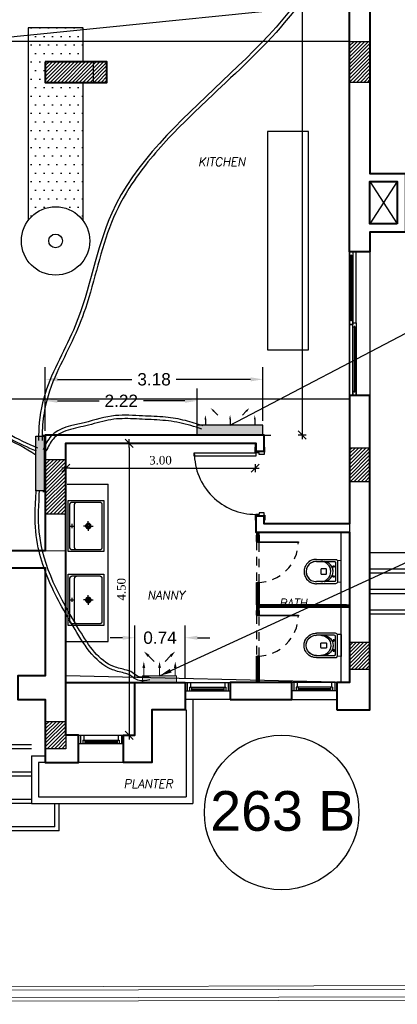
# Model space of a CAD drawing. Header units: metres. Extents: x -710577 to 709766, y -710660 to 709683.
# Tile 38 of 70: x -469 to -463.47, y -479.91 to -465.51. Entities that reach past the tile are written whole.
import ezdxf
from ezdxf.enums import TextEntityAlignment as Align

# ---------------------------------------------------------------- set-up
doc = ezdxf.new("R2010")
doc.units = ezdxf.units.M
doc.header["$LTSCALE"] = 50
doc.header["$MEASUREMENT"] = 0
for name, pattern in [('GR XREF$0$ground$0$HIDDEN', [0.375, 0.25, -0.125]), ('GR XREF$0$ground$0$NHIDDEN', [0.125, 0.075, -0.05]), ('GR XREF$0$HIDDEN', [0.375, 0.25, -0.125]), ('GR-263$0$ground$0$DOT2', [0.125, 0, -0.125]), ('GR-263$0$ground$0$HIDDEN', [0.375, 0.25, -0.125])]:
    doc.linetypes.add(name, pattern=pattern)
doc.layers.add('A-ANNO-DIMS-18', color=8, linetype='Continuous', lineweight=18)
doc.layers.add('GR XREF$0$INT- WALL', color=7, linetype='Continuous', lineweight=40)
for name, color, linetype in [('BS XREF$0$INT- ARCH Dim', 8, 'Continuous'), ('DIM-IN', 5, 'Continuous'), ('GR XREF$0$INT- COLUMN', 251, 'Continuous'), ('GR XREF$0$INT- COLUMN HATCH', 8, 'Continuous'), ('GR XREF$0$INT- DOORS', 3, 'Continuous'), ('GR XREF$0$INT- ELEVATION HATCH', 38, 'Continuous'), ('GR XREF$0$INT- ELEVATION PLAN', 25, 'Continuous'), ('GR XREF$0$INT- FURNITURE', 30, 'Continuous'), ('GR XREF$0$INT- FURNITURE FIXED HIDDEN', 254, 'GR XREF$0$HIDDEN'), ('GR XREF$0$INT- GLASS', 5, 'Continuous'), ('GR XREF$0$INT- SAN', 4, 'Continuous'), ('GR XREF$0$INT- SAN HIDDEN', 254, 'GR XREF$0$HIDDEN'), ('GR XREF$0$INT- STAIRS HIDDEN', 254, 'GR XREF$0$HIDDEN'), ('GR XREF$0$INT- WINDOWS', 5, 'Continuous'), ('GR-263$0$ground$0$A-STAIR', 1, 'Continuous'), ('GR-263$0$ground$0$RN', 3, 'Continuous'), ('Samrt Heat', 1, 'Continuous'), ('smart heat', 7, 'Continuous'), ('wire socket', 1, 'Continuous')]:
    doc.layers.add(name, color=color, linetype=linetype)
doc.styles.add('AM3', font='times.ttf')
doc.styles.add('Arial', font='arial.ttf', dxfattribs={"width": 0.7, "height": 0.108})
doc.styles.add('GR-263$0$ground$0$AXT', font='simplex.shx')
doc.styles.add('GR-263$0$ground$0$ROMANTICBOLD', font='times.ttf')
doc.styles.get("Standard").update_dxf_attribs({"font": 'arial.ttf'})
doc.dimstyles.new('35', dxfattribs={"dimscale": 0, "dimtxt": 0.09, "dimasz": 0.05, "dimexe": 0, "dimexo": 0, "dimgap": 0, "dimtad": 0, "dimzin": 0, "dimdsep": 46, "dimtxsty": 'AM3', "dimcen": 0, "dimadec": 3, "dimazin": 0, "dimtfac": 1, "dimtofl": 0, "dimtmove": 1, "dimatfit": 3, "dimfxl": 0.18, "dimtfill": 1, "dimtolj": 1, "dimtzin": 0, "dimarcsym": 0})
doc.dimstyles.new('GR-263$0$ground$0$DIM-50$0', dxfattribs={"dimscale": 0, "dimtxt": 0.125, "dimasz": 0.06, "dimexe": 0, "dimexo": 0, "dimgap": 0.05, "dimtad": 1, "dimrnd": 0.5, "dimzin": 0, "dimdsep": 46, "dimtxsty": 'GR-263$0$ground$0$ROMANTICBOLD', "dimblk1": 'GR-263$0$ground$0$DTICK', "dimblk2": 'GR-263$0$ground$0$DTICK', "dimsah": 1, "dimcen": 0.1, "dimclrd": 2, "dimclre": 2, "dimclrt": 3, "dimaunit": 1, "dimadec": 0, "dimazin": 0, "dimtfac": 1e-05, "dimtix": 1, "dimtmove": 2, "dimatfit": 3, "dimldrblk": 'GR-263$0$ground$0$DTICK', "dimfxl": 0, "dimtolj": 1, "dimtzin": 0, "dimarcsym": 0})
doc.dimstyles.get("Standard").update_dxf_attribs({"dimtxt": 0.18, "dimasz": 0.18, "dimexe": 0.18, "dimexo": 0.0625, "dimgap": 0.09, "dimtad": 0, "dimtih": 1, "dimtoh": 1, "dimzin": 0, "dimdsep": 46, "dimtxsty": 'Standard', "dimcen": 0.09, "dimadec": 0, "dimazin": 0, "dimtfac": 1, "dimtofl": 0, "dimtmove": 0, "dimatfit": 3, "dimfxl": 1, "dimtolj": 1, "dimtzin": 0, "dimarcsym": 0})
pattern_1 = [(45, (275.926745, -720.92412), (-0.0265165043, 0.0265165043), [])]

# ---------------------------------------------------------------- blocks, each defined once
blk = doc.blocks.new('GR-263$0$ground$0$RN')
at = {"style": 'GR-263$0$ground$0$AXT', "oblique": 10}
for tag, p in [('R1', (0, 0.75)), ('R2', (0, 0.5)), ('R3', (0, 0.25)), ('R4', (0, 0))]:
    blk.add_attdef(tag, text='', height=0.15, dxfattribs=at).set_placement(p, align=Align.MIDDLE)
blk = doc.blocks.new('GR XREF$0$ground$0$W66')
at = {"layer": 'GR XREF$0$INT- WINDOWS'}
for p, q in [((-0.12, 0), (-0.12, -0.66)), ((-0.12, 0), (0, 0)), ((0, 0), (0, -0.66)), ((-0.12, -0.03), (0, -0.03)), ((-0.12, -0.08), (-0.05, -0.08)), ((-0.05, -0.065), (-0.05, -0.595)), ((-0.05, -0.065), (0, -0.065)), ((-0.05, -0.095), (0, -0.095)), ((-0.03, -0.095), (-0.03, -0.565)), ((-0.02, -0.095), (-0.02, -0.565)), ((-0.05, -0.565), (0, -0.565)), ((-0.12, -0.58), (-0.05, -0.58)), ((-0.12, -0.63), (0, -0.63)), ((-0.12, -0.66), (0, -0.66)), ((-0.05, -0.595), (0, -0.595))]:
    blk.add_line(p, q, dxfattribs=at)
blk = doc.blocks.new('GR XREF$0$ground$0$A$C7301169D')
at = {"layer": 'GR XREF$0$INT- WINDOWS', "rotation": 90}
blk.add_blockref('GR XREF$0$ground$0$W66', (0, 0.12), dxfattribs=at)
blk = doc.blocks.new('GR XREF$0$Kitchen SInk 60')
for p, q in [((2.9, 0), (9, 0)), ((6, 3), (6, -3.1)), ((29.5, 0), (22.5, 0)), ((29.5, 0), (29.5, 7)), ((29.5, 0), (36.5, 0)), ((29.5, 0), (29.5, -7))]:
    blk.add_line(p, q)
blk.add_lwpolyline([(0, -37.5), (52, -37.5), (52, 37.5), (0, 37.5)], close=True)
for points in [[(6, -35), (46, -35, 0.414214), (49.5, -31.5), (49.5, 31.5, 0.414214), (46, 35), (6, 35, 0.414214), (2.5, 31.5), (2.5, -31.5, 0.414214)], [(13, -35), (46, -35, 0.414214), (49.5, -31.5), (49.5, 31.5, 0.414214), (46, 35), (13, 35, 0.414214), (9.5, 31.5), (9.5, -31.5, 0.414214)]]:
    blk.add_lwpolyline(points, format="xyb", close=True)
for radius in [4, 2.5]:
    blk.add_circle((29.5, 0), radius)
blk = doc.blocks.new('*U1893')
for p, q in [((-10, 100), (-1050, 100)), ((-1000, 30), (-40, 30)), ((-1000, 30), (-1000, 20)), ((-1000, 20), (-40, 20)), ((-40, 30), (-40, 20)), ((40, 80), (1000, 80)), ((40, 80), (40, 70)), ((40, 70), (1000, 70)), ((1000, 80), (1000, 70))]:
    blk.add_line(p, q)
for points in [[(-1050, 300), (1050, 300), (1050, 0), (-1050, 0)], [(-1050, 0), (-1050, 50), (10, 50), (10, 0)], [(-10, 50), (-10, 100), (1050, 100), (1050, 50)]]:
    blk.add_lwpolyline(points, close=True)
for points in [[(-990, 20), (-990, 0), (-1050, 0), (-1050, 50), (-990, 50), (-990, 30)], [(-50, 20), (-50, 0), (10, 0), (10, 50), (-50, 50), (-50, 30)], [(50, 70), (50, 50), (-10, 50), (-10, 100), (50, 100), (50, 80)], [(990, 70), (990, 50), (1050, 50), (1050, 100), (990, 100), (990, 80)]]:
    blk.add_lwpolyline(points)
blk = doc.blocks.new('GR XREF$0$W M TOILET')
for p, q in [((0, 16.2), (5.4, 15.8)), ((0, 16.2), (0, -16.2)), ((0, -16.2), (5.4, -15.8))]:
    blk.add_line(p, q)
at = {"flags": 128}
for points in [[(36.4, -17.8), (8.4, -17.8, -0.414214), (5.4, -14.8), (5.4, 14.8, -0.414214), (8.4, 17.8), (36.4, 17.8)], [(36.4, -14.8), (10.4, -14.8, -0.414214), (8.4, -12.8), (8.4, 12.8, -0.414214), (10.4, 14.8), (36.4, 14.8)]]:
    blk.add_lwpolyline(points, format="xyb", dxfattribs=at)
blk.add_lwpolyline([(29.7, -3), (29.7, 3, 0.414214), (28.7, 4), (22.7, 4, 0.414214), (21.7, 3), (21.7, -3, 0.414214), (22.7, -4), (28.7, -4, 0.414214)], format="xyb", close=True)
for centre in [(11.1, 7.4), (11.1, -7.4)]:
    blk.add_circle(centre, 1)
for centre, radius, start, end in [((26.9, 0), 14.9, 96.6742, 263.3258), ((30.1, 0), 14.8, 90.9629, 269.0371), ((36.7, 0), 17.8, 269.1987, 90.8013), ((36.7, 0), 14.8, 269.0371, 90.9629)]:
    blk.add_arc(centre, radius, start, end)
blk = doc.blocks.new('*U1883')
blk.add_lwpolyline([(2.5, -0.5), (133.3, -0.5), (133.3, 0.5), (2.5, 0.5)], close=True)
at = {"layer": 'GR XREF$0$INT- ELEVATION PLAN'}
for points in [[(4.5, 1.9), (0, 1.9), (0, -1.9), (4.5, -1.9), (4.5, -0.7), (2.3, -0.7), (2.3, 0.7), (4.5, 0.7)], [(4.4, 1.8), (0.1, 1.8), (0.1, -1.8), (4.4, -1.8), (4.4, -0.8), (2.2, -0.8), (2.2, 0.8), (4.4, 0.8)], [(131.3, 1.9), (135.8, 1.9), (135.8, -1.9), (131.3, -1.9), (131.3, -0.7), (133.5, -0.7), (133.5, 0.7), (131.3, 0.7)], [(131.4, 1.8), (135.7, 1.8), (135.7, -1.8), (131.4, -1.8), (131.4, -0.8), (133.6, -0.8), (133.6, 0.8), (131.4, 0.8)]]:
    blk.add_lwpolyline(points, close=True, dxfattribs=at)
for points in [[(4.5, 1.9), (131.3, 1.9)], [(4.5, -1.9), (131.3, -1.9)]]:
    blk.add_lwpolyline(points, dxfattribs=at)
blk = doc.blocks.new('*U1894')
for points in [[(-39.8, 61.4), (-38.8, 61.4), (-38.8, 1.9), (-39.8, 1.9)], [(-40, 2.4), (-48.9, 2.4), (-48.9, 1.4), (-40, 1.4)], [(20, 1.4), (56.1, 1.4), (56.1, 2.4), (20, 2.4)]]:
    blk.add_lwpolyline(points, close=True)
at = {"color": 8, "linetype": 'GR XREF$0$HIDDEN'}
for points in [[(20, 3.8), (-40, 3.8)], [(-40, 0), (20, 0)]]:
    blk.add_lwpolyline(points, dxfattribs=at)
blk.add_arc((-40.4, 0.9), 60.2, 0.5128, 88.762, dxfattribs=at)
at = {"layer": 'GR XREF$0$INT- ELEVATION PLAN'}
for points in [[(-46.9, 3.8), (-51.4, 3.8), (-51.4, 0), (-46.9, 0), (-46.9, 1.2), (-49.1, 1.2), (-49.1, 2.6), (-46.9, 2.6)], [(-47, 3.7), (-51.3, 3.7), (-51.3, 0.1), (-47, 0.1), (-47, 1.1), (-49.2, 1.1), (-49.2, 2.7), (-47, 2.7)], [(54.1, 3.8), (58.6, 3.8), (58.6, 0), (54.1, 0), (54.1, 1.2), (56.3, 1.2), (56.3, 2.6), (54.1, 2.6)], [(54.2, 3.7), (58.5, 3.7), (58.5, 0.1), (54.2, 0.1), (54.2, 1.1), (56.4, 1.1), (56.4, 2.7), (54.2, 2.7)]]:
    blk.add_lwpolyline(points, close=True, dxfattribs=at)
for points in [[(-46.9, 3.8), (-40, 3.8), (-40, 0), (-46.9, 0)], [(54.1, 0), (20, 0), (20, 3.8), (54.1, 3.8)]]:
    blk.add_lwpolyline(points, dxfattribs=at)
blk = doc.blocks.new('*U1895')
for points in [[(-39.8, 61.4), (-38.8, 61.4), (-38.8, 1.9), (-39.8, 1.9)], [(-40, 2.4), (-51.3, 2.4), (-51.3, 1.4), (-40, 1.4)], [(20, 1.4), (49.9, 1.4), (49.9, 2.4), (20, 2.4)]]:
    blk.add_lwpolyline(points, close=True)
at = {"color": 8, "linetype": 'GR XREF$0$HIDDEN'}
for points in [[(20, 3.8), (-40, 3.8)], [(-40, 0), (20, 0)]]:
    blk.add_lwpolyline(points, dxfattribs=at)
blk.add_arc((-40.4, 0.9), 60.2, 0.5128, 88.762, dxfattribs=at)
at = {"layer": 'GR XREF$0$INT- ELEVATION PLAN'}
for points in [[(-49.3, 3.8), (-53.8, 3.8), (-53.8, 0), (-49.3, 0), (-49.3, 1.2), (-51.5, 1.2), (-51.5, 2.6), (-49.3, 2.6)], [(-49.4, 3.7), (-53.7, 3.7), (-53.7, 0.1), (-49.4, 0.1), (-49.4, 1.1), (-51.6, 1.1), (-51.6, 2.7), (-49.4, 2.7)], [(47.9, 3.8), (52.4, 3.8), (52.4, 0), (47.9, 0), (47.9, 1.2), (50.1, 1.2), (50.1, 2.6), (47.9, 2.6)], [(48, 3.7), (52.3, 3.7), (52.3, 0.1), (48, 0.1), (48, 1.1), (50.2, 1.1), (50.2, 2.7), (48, 2.7)]]:
    blk.add_lwpolyline(points, close=True, dxfattribs=at)
for points in [[(-49.3, 3.8), (-40, 3.8), (-40, 0), (-49.3, 0)], [(47.9, 0), (20, 0), (20, 3.8), (47.9, 3.8)]]:
    blk.add_lwpolyline(points, dxfattribs=at)
blk = doc.blocks.new('*U1897')
at = {"ltscale": 0.03}
for points in [[(1723.631, 737.223), (1723.631, 737.233), (1723.561, 737.233), (1723.561, 737.223)], [(1724.556, 737.223), (1724.556, 737.233), (1724.626, 737.233), (1724.626, 737.223)], [(1723.631, 737.103), (1723.631, 737.093), (1723.561, 737.093), (1723.561, 737.103)], [(1723.693, 737.103), (1723.693, 736.203), (1723.643, 736.203), (1723.643, 737.103)], [(1724.556, 737.103), (1724.556, 737.093), (1724.626, 737.093), (1724.626, 737.103)]]:
    blk.add_lwpolyline(points, close=True, dxfattribs=at)
for points in [[(1723.618, 737.103), (1723.618, 737.223), (1723.668, 737.223), (1723.668, 737.153), (1723.643, 737.153), (1723.643, 737.103), (1723.618, 737.103)], [(1724.568, 737.103), (1724.568, 737.223), (1724.518, 737.223), (1724.518, 737.153), (1724.543, 737.153), (1724.543, 737.103), (1724.568, 737.103)]]:
    blk.add_lwpolyline(points, dxfattribs=at)
blk.add_arc((1723.643, 737.103), 0.9, 270, 0, dxfattribs=at)
blk = doc.blocks.new('GR-263$0$ground$0$DTICK')
at = {"color": 3}
blk.add_line((-1, -1), (1, 1), dxfattribs=at)
for p, q in [((-1, 0), (1, 0)), ((0, 1), (0, -1))]:
    blk.add_line(p, q)
blk = doc.blocks.new('*D1898')
at = {"layer": 'BS XREF$0$INT- ARCH Dim', "color": 2, "linetype": 'GR-263$0$ground$0$DOT2', "lineweight": -2, "transparency": 16777216}
for p, q in [((-464.458, -455.622), (-464.866, -455.622)), ((-465.424, -471.582), (-464.866, -471.582))]:
    blk.add_line(p, q, dxfattribs=at)
at = {"layer": 'BS XREF$0$INT- ARCH Dim', "color": 2, "lineweight": -2, "transparency": 16777216}
blk.add_line((-464.866, -455.682), (-464.866, -471.522), dxfattribs=at)
at = {"layer": 'BS XREF$0$INT- ARCH Dim', "color": 2, "lineweight": -2, "transparency": 16777216, "xscale": 0.06, "yscale": 0.06, "zscale": 0.06}
for p, rotation in [((-464.866, -455.622), 90), ((-464.866, -471.582), 270)]:
    blk.add_blockref('GR-263$0$ground$0$DTICK', p, dxfattribs=dict(at, rotation=rotation))
at = {"layer": 'BS XREF$0$INT- ARCH Dim', "color": 3, "transparency": 16777216, "insert": (-464.98, -463.602), "char_height": 0.125, "attachment_point": 5, "rotation": 90, "style": 'GR-263$0$ground$0$ROMANTICBOLD'}
blk.add_mtext('\\A1;16.00', dxfattribs=at)
blk = doc.blocks.new('*D1900')
at = {"layer": 'BS XREF$0$INT- ARCH Dim', "color": 2, "linetype": 'GR-263$0$ground$0$DOT2', "lineweight": -2, "transparency": 16777216}
for p, q in [((-468.324, -471.702), (-468.324, -472.065)), ((-465.554, -471.702), (-465.554, -472.065))]:
    blk.add_line(p, q, dxfattribs=at)
at = {"layer": 'BS XREF$0$INT- ARCH Dim', "color": 2, "lineweight": -2, "transparency": 16777216}
blk.add_line((-468.264, -472.065), (-465.614, -472.065), dxfattribs=at)
at = {"layer": 'BS XREF$0$INT- ARCH Dim', "color": 2, "lineweight": -2, "transparency": 16777216, "xscale": 0.06, "yscale": 0.06, "zscale": 0.06, "rotation": 180}
blk.add_blockref('GR-263$0$ground$0$DTICK', (-468.324, -472.065), dxfattribs=at)
at = {"layer": 'BS XREF$0$INT- ARCH Dim', "color": 2, "lineweight": -2, "transparency": 16777216, "xscale": 0.06, "yscale": 0.06, "zscale": 0.06}
blk.add_blockref('GR-263$0$ground$0$DTICK', (-465.554, -472.065), dxfattribs=at)
at = {"layer": 'BS XREF$0$INT- ARCH Dim', "color": 3, "transparency": 16777216, "insert": (-466.939, -471.951), "char_height": 0.125, "attachment_point": 5, "style": 'GR-263$0$ground$0$ROMANTICBOLD'}
blk.add_mtext('\\A1;3.00', dxfattribs=at)
blk = doc.blocks.new('*D1901')
at = {"layer": 'BS XREF$0$INT- ARCH Dim', "color": 2, "linetype": 'GR-263$0$ground$0$DOT2', "lineweight": -2, "transparency": 16777216}
for p, q in [((-468.324, -471.702), (-467.397, -471.702)), ((-468.324, -475.973), (-467.397, -475.973))]:
    blk.add_line(p, q, dxfattribs=at)
at = {"layer": 'BS XREF$0$INT- ARCH Dim', "color": 2, "lineweight": -2, "transparency": 16777216}
blk.add_line((-467.397, -471.762), (-467.397, -475.913), dxfattribs=at)
at = {"layer": 'BS XREF$0$INT- ARCH Dim', "color": 2, "lineweight": -2, "transparency": 16777216, "xscale": 0.06, "yscale": 0.06, "zscale": 0.06}
for p, rotation in [((-467.397, -471.702), 90), ((-467.397, -475.973), 270)]:
    blk.add_blockref('GR-263$0$ground$0$DTICK', p, dxfattribs=dict(at, rotation=rotation))
at = {"layer": 'BS XREF$0$INT- ARCH Dim', "color": 3, "transparency": 16777216, "insert": (-467.511, -473.838), "char_height": 0.125, "attachment_point": 5, "rotation": 90, "style": 'GR-263$0$ground$0$ROMANTICBOLD'}
blk.add_mtext('\\A1;4.50', dxfattribs=at)
blk = doc.blocks.new('1')
h = blk.add_hatch(color=256)
h.dxf.hatch_style = 1
h.paths.add_polyline_path([(-564.926, -509.657), (-564.926, -509.537), (-565.726, -509.537), (-565.726, -509.657)])
at = {"layer": 'wire socket', "color": 0}
for p, q in [((-564.911, -509.522), (-565.741, -509.522)), ((-565.741, -509.522), (-565.741, -509.558)), ((-564.926, -509.537), (-565.726, -509.537)), ((-565.726, -509.537), (-565.726, -509.657)), ((-564.926, -509.657), (-564.926, -509.537)), ((-564.911, -509.558), (-564.911, -509.522)), ((-565.726, -509.657), (-564.926, -509.657))]:
    blk.add_line(p, q, dxfattribs=at)
blk = doc.blocks.new('A$C4BE8651F')
h = blk.add_hatch(color=240)
h.set_gradient(color1=(250, 5, 38), color2=(238, 110, 242), tint=1, name='INVCURVED')
h.paths.add_polyline_path([(-0.4669, 0.0614), (-0.4669, 0.0121), (-0.4669, -0.0386), (0.1932, -0.0385), (0.1932, 0.0615)])
at = {"color": 1}
for p, q in [((0.1932, 0.0621), (-0.4669, 0.0621)), ((-0.4669, -0.0385), (-0.4669, 0.0615)), ((0.1932, -0.0385), (0.1932, 0.0615)), ((0.1932, -0.0379), (-0.4669, -0.0379))]:
    blk.add_line(p, q, dxfattribs=at)
for points in [[(-0.3318, 0.2325, 0, 0.0191, 0), (-0.3003, 0.2009, 0.0191, 0.0191, 0), (-0.3003, 0.2009, 0.0191, 0.0191, 0)], [(0.0582, 0.2325, 0, 0.0191, 0), (0.0266, 0.2009, 0.0191, 0.0191, 0), (0.0266, 0.2009, 0.0191, 0.0191, 0)], [(-0.3854, 0.1618, 0, 0.0191, 0), (-0.3854, 0.1172, 0.0191, 0.0191, 0), (-0.3854, 0.1172, 0.0191, 0.0191, 0)], [(-0.1368, 0.1618, 0, 0.0191, 0), (-0.1368, 0.1172, 0.0191, 0.0191, 0), (-0.1368, 0.1172, 0.0191, 0.0191, 0)], [(0.1118, 0.1618, 0, 0.0191, 0), (0.1118, 0.1172, 0.0191, 0.0191, 0), (0.1118, 0.1172, 0.0191, 0.0191, 0)]]:
    blk.add_lwpolyline(points, format="xyseb", dxfattribs=at)
for points in [[(-0.3003, 0.2009), (-0.2611, 0.1618)], [(0.0266, 0.2009), (-0.0125, 0.1618)], [(-0.3854, 0.1172), (-0.3854, 0.0618)], [(-0.1368, 0.1172), (-0.1368, 0.0618)], [(0.1118, 0.1172), (0.1118, 0.0618)]]:
    blk.add_lwpolyline(points, dxfattribs=at)
blk = doc.blocks.new('*D1985')
at = {"layer": 'DIM-IN', "color": 0, "lineweight": -2, "transparency": 16777216}
for p, q in [((-468.626, -471.522), (-468.626, -470.9)), ((-466.401, -471.517), (-466.401, -470.9)), ((-468.446, -471.08), (-467.838, -471.08)), ((-466.581, -471.08), (-467.189, -471.08))]:
    blk.add_line(p, q, dxfattribs=at)
at = {"layer": 'DIM-IN', "color": 0, "transparency": 16777216}
for points in [[(-468.446, -471.05), (-468.446, -471.11), (-468.626, -471.08)], [(-466.581, -471.05), (-466.581, -471.11), (-466.401, -471.08)]]:
    blk.add_solid(points, dxfattribs=at)
at = {"layer": 'DIM-IN', "color": 0, "transparency": 16777216, "insert": (-467.513, -471.08), "char_height": 0.18, "attachment_point": 5}
blk.add_mtext('\\A1;2.22', dxfattribs=at)
blk = doc.blocks.new('*D1986')
at = {"layer": 'DIM-IN', "color": 0, "lineweight": -2, "transparency": 16777216}
for p, q in [((-468.624, -471.52), (-468.624, -470.587)), ((-465.441, -471.372), (-465.441, -470.587)), ((-468.444, -470.767), (-467.357, -470.767)), ((-465.621, -470.767), (-466.709, -470.767))]:
    blk.add_line(p, q, dxfattribs=at)
at = {"layer": 'DIM-IN', "color": 0, "transparency": 16777216}
for points in [[(-468.444, -470.737), (-468.444, -470.797), (-468.624, -470.767)], [(-465.621, -470.737), (-465.621, -470.797), (-465.441, -470.767)]]:
    blk.add_solid(points, dxfattribs=at)
at = {"layer": 'DIM-IN', "color": 0, "transparency": 16777216, "insert": (-467.033, -470.767), "char_height": 0.18, "attachment_point": 5}
blk.add_mtext('\\A1;3.18', dxfattribs=at)
blk = doc.blocks.new('*D1987')
at = {"layer": 'DIM-IN', "color": 0, "lineweight": -2, "transparency": 16777216}
for p, q in [((-467.314, -475.14), (-467.314, -474.367)), ((-466.579, -475.14), (-466.579, -474.367)), ((-467.494, -474.547), (-467.674, -474.547)), ((-466.399, -474.547), (-466.219, -474.547))]:
    blk.add_line(p, q, dxfattribs=at)
at = {"layer": 'DIM-IN', "color": 0, "transparency": 16777216}
for points in [[(-467.494, -474.517), (-467.494, -474.577), (-467.314, -474.547)], [(-466.399, -474.517), (-466.399, -474.577), (-466.579, -474.547)]]:
    blk.add_solid(points, dxfattribs=at)
at = {"layer": 'DIM-IN', "color": 0, "transparency": 16777216, "insert": (-466.946, -474.547), "char_height": 0.18, "attachment_point": 5}
blk.add_mtext('\\A1;0.74', dxfattribs=at)
blk = doc.blocks.new('A$C35D36432')
h = blk.add_hatch(color=240)
h.set_gradient(color1=(250, 5, 38), color2=(238, 110, 242), tint=1, name='INVCURVED')
h.paths.add_polyline_path([(-0.065, -0.168), (0.035, -0.168), (0.035, 0.332), (-0.065, 0.332)])
at = {"color": 1}
for p, q in [((-0.065, 0.332), (-0.065, -0.168)), ((0.035, 0.332), (-0.065, 0.332)), ((0.035, -0.168), (0.035, 0.332)), ((-0.065, -0.168), (0.035, -0.168))]:
    blk.add_line(p, q, dxfattribs=at)
for points in [[(-0.422, 0.309, 0, 0.04, 0), (-0.356, 0.243, 0.04, 0.04, 0), (-0.356, 0.243, 0.04, 0.04, 0)], [(-0.274, 0.312, 0, 0.04, 0), (-0.181, 0.312, 0.04, 0.04, 0), (-0.181, 0.312, 0.04, 0.04, 0)], [(-0.274, 0.082, 0, 0.04, 0), (-0.181, 0.082, 0.04, 0.04, 0), (-0.181, 0.082, 0.04, 0.04, 0)], [(-0.422, -0.146, 0, 0.04, 0), (-0.356, -0.08, 0.04, 0.04, 0), (-0.356, -0.08, 0.04, 0.04, 0)], [(-0.274, -0.148, 0, 0.04, 0), (-0.181, -0.148, 0.04, 0.04, 0), (-0.181, -0.148, 0.04, 0.04, 0)]]:
    blk.add_lwpolyline(points, format="xyseb", dxfattribs=at)
for points in [[(-0.181, 0.312), (-0.065, 0.312)], [(-0.356, 0.243), (-0.274, 0.162)], [(-0.356, -0.08), (-0.274, 0.002)], [(-0.181, 0.082), (-0.065, 0.082)], [(-0.181, -0.148), (-0.065, -0.148)]]:
    blk.add_lwpolyline(points, dxfattribs=at)

msp = doc.modelspace()

# ---------------------------------------------------------------- hatches: boundary and pattern name
at = {"layer": 'GR XREF$0$INT- COLUMN HATCH'}
h = msp.add_hatch(dxfattribs=at)
h.set_pattern_fill('ANSI31', color=256, scale=0.3, style=0)
h.set_pattern_definition([(45, (257.97663, -720.92412), (-0.0265165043, 0.0265165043), [])])
h.paths.add_polyline_path([(-463.874, -466.422), (-464.174, -466.422), (-464.174, -465.822), (-463.874, -465.822)])
h = msp.add_hatch(dxfattribs=at)
h.set_pattern_fill('ANSI31', color=256, scale=0.3, style=0)
h.set_pattern_definition([(45, (266.276747, -720.92412), (-0.0265165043, 0.0265165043), [])])
h.paths.add_polyline_path([(-468.624, -466.422), (-468.624, -466.122), (-467.724, -466.122), (-467.724, -466.422)])
h = msp.add_hatch(dxfattribs=at)
h.set_pattern_fill('ANSI31', color=256, scale=0.3, style=0)
h.set_pattern_definition(pattern_1)
h.paths.add_polyline_path([(-463.874, -472.267), (-464.174, -472.267), (-464.174, -471.767), (-463.874, -471.767)])
h = msp.add_hatch(dxfattribs=at)
h.set_pattern_fill('ANSI31', color=256, scale=0.3, style=0)
h.set_pattern_definition([(45, (266.876745, -720.802017), (-0.0265165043, 0.0265165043), [])])
h.paths.add_polyline_path([(-468.324, -472.74), (-468.624, -472.74), (-468.624, -471.94), (-468.324, -471.94)])
h = msp.add_hatch(dxfattribs=at)
h.set_pattern_fill('ANSI31', color=256, scale=0.3, style=0)
h.set_pattern_definition([(45, (275.926533, -720.92412), (-0.0265165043, 0.0265165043), [])])
h.paths.add_polyline_path([(-463.874, -475.012), (-464.174, -475.012), (-464.174, -474.612), (-463.874, -474.612)])
h = msp.add_hatch(dxfattribs=at)
h.set_pattern_fill('ANSI31', color=256, scale=0.3, style=0)
h.set_pattern_definition(pattern_1)
h.paths.add_polyline_path([(-468.324, -476.17), (-468.624, -476.17), (-468.624, -475.77), (-468.324, -475.77)])
at = {"layer": 'GR XREF$0$INT- ELEVATION HATCH'}
h = msp.add_hatch(dxfattribs=at)
h.set_pattern_fill('DOTS', color=256, scale=2)
h.set_pattern_definition([(0, (-434.07933, -483.87395), (0.0625, 0.125), [0, -0.125])])
h.paths.add_polyline_path([(-468.874, -465.622), (-468.074, -465.622), (-468.074, -466.122), (-468.624, -466.122), (-468.624, -466.423), (-468.074, -466.423), (-468.074, -468.437, 0.5), (-468.874, -468.437)])
h.paths.add_polyline_path([(-468.874, -463.822), (-468.074, -463.822), (-468.074, -464.522), (-468.874, -464.522)])

# ---------------------------------------------------------------- linework, layer by layer
at = {"color": 5}
msp.add_open_spline([(-472.827, -460.768), (-472.776, -460.926), (-472.725, -461.085), (-472.573, -461.495), (-472.452, -461.739), (-472.166, -462.206), (-472.002, -462.43), (-471.477, -463.086), (-471.085, -463.501), (-470.495, -464.194), (-470.278, -464.469), (-469.938, -465.002), (-469.807, -465.258), (-469.646, -465.734), (-469.603, -465.951), (-469.567, -466.405), (-469.572, -466.641), (-469.6, -467.16), (-469.624, -467.443), (-469.652, -468.004), (-469.658, -468.283), (-469.66, -468.942), (-469.652, -469.322), (-469.634, -469.926), (-469.627, -470.152), (-469.608, -470.547), (-469.599, -470.712), (-469.577, -471.012), (-469.561, -471.145), (-469.44, -471.427), (-469.297, -471.543), (-469.015, -471.702), (-468.886, -471.758), (-468.758, -471.813)], degree=3, knots=[0, 0, 0, 0, 0.496939, 0.496939, 1.299687, 1.299687, 2.102435, 2.102435, 3.707932, 3.707932, 4.749981, 4.749981, 5.658724, 5.658724, 6.369942, 6.369942, 7.081159, 7.081159, 7.907294, 7.907294, 8.733429, 8.733429, 9.882318, 9.882318, 10.574327, 10.574327, 11.061606, 11.061606, 11.43174, 11.43174, 11.957656, 11.957656, 12.332743, 12.332743, 12.332743, 12.332743], dxfattribs=at)
at = {"color": 1}
for points in [[(-472.779, -460.753), (-472.538, -461.428), (-469.568, -465.909), (-469.578, -467.541), (-469.592, -469.665), (-469.541, -470.809), (-469.456, -471.261), (-468.738, -471.767)], [(-470.324, -466.044), (-469.882, -466.268), (-469.784, -466.889), (-469.866, -468.336), (-469.791, -470.633), (-469.735, -471.404), (-469.273, -471.605), (-468.761, -471.87)]]:
    msp.add_spline(points, degree=3, dxfattribs=at)
at = {"color": 5}
for points in [[(-464.282, -460.785), (-464.381, -461.788), (-464.543, -464.483), (-467.652, -468.336), (-468.186, -469.984), (-468.626, -470.972), (-468.721, -471.541), (-468.722, -471.661)], [(-466.317, -471.446), (-466.575, -471.37), (-466.864, -471.32), (-467.2, -471.301), (-467.597, -471.297), (-468.057, -471.401), (-468.539, -471.595), (-468.658, -471.799)], [(-467.105, -475.115, 0), (-467.27, -475.112), (-467.354, -475.053), (-467.436, -475.021), (-467.621, -474.969), (-468.122, -474.44), (-468.713, -472.997), (-468.708, -472.386)]]:
    msp.add_spline(points, degree=3, dxfattribs=at)
at = {"color": 1}
for points, knots in [([(-464.233, -460.791), (-464.258, -460.994), (-464.284, -461.196), (-464.325, -461.625), (-464.337, -461.852), (-464.34, -462.315), (-464.333, -462.55), (-464.319, -463.252), (-464.317, -463.718), (-464.45, -464.385), (-464.525, -464.607), (-464.733, -465.025), (-464.864, -465.223), (-465.311, -465.791), (-465.68, -466.14), (-466.298, -466.72), (-466.546, -466.952), (-466.992, -467.42), (-467.192, -467.657), (-467.477, -468.088), (-467.577, -468.276), (-467.736, -468.673), (-467.796, -468.882), (-467.913, -469.305), (-467.968, -469.519), (-468.092, -469.893), (-468.158, -470.055), (-468.307, -470.366), (-468.386, -470.518), (-468.535, -470.848), (-468.6, -471.028), (-468.657, -471.331), (-468.669, -471.447), (-468.672, -471.595), (-468.672, -471.628), (-468.672, -471.66)], [0, 0, 0, 0, 0.61697, 0.61697, 1.297082, 1.297082, 1.977193, 1.977193, 3.337417, 3.337417, 4.065258, 4.065258, 4.793099, 4.793099, 6.248781, 6.248781, 7.214917, 7.214917, 8.132301, 8.132301, 8.790375, 8.790375, 9.448449, 9.448449, 10.102976, 10.102976, 10.615222, 10.615222, 11.127467, 11.127467, 11.715015, 11.715015, 12.070885, 12.070885, 12.169153, 12.169153, 12.169153, 12.169153]), ([(-466.332, -471.493), (-466.441, -471.459), (-466.548, -471.426), (-466.767, -471.379), (-466.878, -471.367), (-467.103, -471.354), (-467.22, -471.35), (-467.449, -471.339), (-467.557, -471.339), (-467.77, -471.375), (-467.877, -471.407), (-468.092, -471.462), (-468.198, -471.482), (-468.383, -471.539), (-468.459, -471.577), (-468.55, -471.686), (-468.581, -471.751), (-468.612, -471.819)], [0, 0, 0, 0, 0.343371, 0.343371, 0.686742, 0.686742, 1.030112, 1.030112, 1.373483, 1.373483, 1.716854, 1.716854, 2.010441, 2.010441, 2.304027, 2.304027, 2.523128, 2.523128, 2.523128, 2.523128]), ([(-467.097, -475.164, 0), (-467.149, -475.173, 0), (-467.209, -475.185), (-467.298, -475.157), (-467.323, -475.139), (-467.362, -475.109), (-467.376, -475.098), (-467.407, -475.082), (-467.426, -475.076), (-467.508, -475.052), (-467.577, -475.04), (-467.78, -474.961), (-467.886, -474.861), (-468.067, -474.631), (-468.143, -474.502), (-468.293, -474.252), (-468.365, -474.128), (-468.563, -473.752), (-468.67, -473.497), (-468.761, -473.072), (-468.774, -472.909), (-468.772, -472.624), (-468.765, -472.503), (-468.757, -472.383)], [0, 0, 0, 0, 0.147879, 0.147879, 0.216275, 0.216275, 0.284671, 0.284671, 0.353066, 0.353066, 0.553375, 0.553375, 0.96362, 0.96362, 1.373866, 1.373866, 1.784111, 1.784111, 2.604602, 2.604602, 3.090568, 3.090568, 3.446992, 3.446992, 3.446992, 3.446992])]:
    msp.add_open_spline(points, degree=3, knots=knots, dxfattribs=at)
at = {"layer": 'DIM-IN', "color": 1}
msp.add_lwpolyline([(-464.458, -455.292), (-464.458, -455.622), (-464.174, -455.622), (-464.174, -475.202), (-468.324, -475.102), (-468.324, -473.278), (-472.849, -473.274), (-472.849, -471.054), (-470.309, -471.054), (-470.324, -466.123), (-472.849, -466.123), (-472.849, -455.472), (-472.599, -455.472), (-472.599, -455.292), (-468.794, -455.292), (-468.794, -455.625), (-468.091, -455.625), (-468.074, -455.292), (-464.458, -455.292)], dxfattribs=at)
msp.add_lwpolyline([(-470.309, -471.054), (-464.174, -471.054), (-464.174, -465.822), (-470.309, -465.822)], close=True, dxfattribs=at)
at = {"layer": 'GR XREF$0$INT- COLUMN'}
for points in [[(-463.874, -466.422), (-464.174, -466.422), (-464.174, -465.822), (-463.874, -465.822)], [(-468.624, -466.422), (-468.624, -466.122), (-467.724, -466.122), (-467.724, -466.422)], [(-463.874, -472.267), (-464.174, -472.267), (-464.174, -471.767), (-463.874, -471.767)], [(-468.324, -472.74), (-468.624, -472.74), (-468.624, -471.94), (-468.324, -471.94)], [(-463.874, -475.012), (-464.174, -475.012), (-464.174, -474.612), (-463.874, -474.612)], [(-468.324, -476.17), (-468.624, -476.17), (-468.624, -475.77), (-468.324, -475.77)]]:
    msp.add_lwpolyline(points, close=True, dxfattribs=at)
at = {"layer": 'GR XREF$0$INT- COLUMN', "linetype": 'GR XREF$0$ground$0$NHIDDEN'}
msp.add_lwpolyline([(-468.624, -466.422), (-468.624, -466.122), (-467.924, -466.122), (-467.924, -466.422)], close=True, dxfattribs=at)
at = {"layer": 'GR XREF$0$INT- ELEVATION PLAN'}
for p, q in [((-468.874, -465.622), (-468.874, -468.442)), ((-468.074, -465.622), (-468.874, -465.622)), ((-468.874, -465.622), (-468.874, -468.442)), ((-468.074, -465.622), (-468.874, -465.622)), ((-468.074, -465.622), (-468.074, -466.122)), ((-468.074, -465.622), (-468.074, -466.122)), ((-468.074, -466.423), (-468.074, -468.442)), ((-468.074, -466.423), (-468.074, -468.442)), ((-466.464, -475.452), (-466.464, -476.973)), ((-466.564, -475.602), (-466.564, -476.873)), ((-468.824, -476.273), (-468.824, -476.973)), ((-468.824, -476.273), (-468.624, -476.273)), ((-468.724, -476.373), (-468.724, -476.873)), ((-468.624, -476.373), (-468.724, -476.373)), ((-468.724, -476.873), (-466.564, -476.873)), ((-468.824, -476.973), (-466.464, -476.973))]:
    msp.add_line(p, q, dxfattribs=at)
for points in [[(-464.294, -474.064), (-464.294, -473.002), (-464.174, -473.002), (-464.174, -475.202), (-464.294, -475.202), (-464.294, -474.102)], [(-464.294, -474.064), (-464.294, -473.002), (-464.174, -473.002), (-464.174, -475.202), (-464.294, -475.202), (-464.294, -474.102)], [(-464.294, -474.064), (-464.294, -473.002), (-464.174, -473.002), (-464.174, -475.202), (-464.294, -475.202), (-464.294, -474.102)], [(-464.294, -474.064), (-464.174, -474.064)], [(-464.174, -474.102), (-464.294, -474.102)]]:
    msp.add_lwpolyline(points, dxfattribs=at)
for radius in [0.5, 0.5, 0.1, 0.1]:
    msp.add_circle((-468.474, -468.742), radius, dxfattribs=at)
at = {"layer": 'GR XREF$0$INT- FURNITURE'}
for p, q in [((-464.774, -467.14), (-465.374, -467.14)), ((-465.374, -467.14), (-465.374, -470.335)), ((-464.774, -467.14), (-465.374, -467.14)), ((-465.374, -467.14), (-465.374, -470.335)), ((-464.774, -470.335), (-464.774, -467.14)), ((-464.774, -470.335), (-464.774, -467.14)), ((-465.374, -470.335), (-464.774, -470.335)), ((-465.374, -470.335), (-464.774, -470.335)), ((-468.305, -472.302), (-467.705, -472.302)), ((-468.305, -472.302), (-467.705, -472.302)), ((-467.705, -474.602), (-467.705, -472.302)), ((-467.705, -474.602), (-467.705, -472.302)), ((-468.324, -474.602), (-467.705, -474.602)), ((-468.324, -474.602), (-467.705, -474.602))]:
    msp.add_line(p, q, dxfattribs=at)
at = {"layer": 'GR XREF$0$INT- FURNITURE FIXED HIDDEN'}
for p, q in [((-464.774, -467.14), (-465.374, -467.14)), ((-465.374, -467.14), (-465.374, -470.335)), ((-464.774, -467.14), (-465.374, -467.14)), ((-465.374, -467.14), (-465.374, -470.335)), ((-464.774, -470.335), (-464.774, -467.14)), ((-464.774, -470.335), (-464.774, -467.14)), ((-465.374, -470.335), (-464.774, -470.335)), ((-465.374, -470.335), (-464.774, -470.335)), ((-468.305, -472.302), (-467.705, -472.302)), ((-468.305, -472.302), (-467.705, -472.302)), ((-467.705, -474.602), (-467.705, -472.302)), ((-467.705, -474.602), (-467.705, -472.302)), ((-468.324, -474.602), (-467.705, -474.602)), ((-468.324, -474.602), (-467.705, -474.602))]:
    msp.add_line(p, q, dxfattribs=at)
at = {"layer": 'GR XREF$0$INT- GLASS'}
for p, q in [((-467.314, -475.202), (-468.324, -475.202)), ((-467.314, -475.212), (-468.324, -475.212))]:
    msp.add_line(p, q, dxfattribs=at)
at = {"layer": 'GR XREF$0$INT- SAN HIDDEN'}
for p, q in [((-463.874, -467.873), (-463.474, -468.494)), ((-463.474, -467.873), (-463.874, -468.494))]:
    msp.add_line(p, q, dxfattribs=at)
at = {"layer": 'GR XREF$0$INT- STAIRS HIDDEN', "linetype": 'GR XREF$0$ground$0$HIDDEN'}
for p, q in [((-468.824, -476.513), (-477.174, -476.513)), ((-468.824, -476.913), (-477.174, -476.913))]:
    msp.add_line(p, q, dxfattribs=at)
at = {"layer": 'GR XREF$0$INT- STAIRS HIDDEN', "color": 2}
for p, q in [((-468.824, -476.573), (-477.174, -476.573)), ((-468.824, -476.973), (-477.174, -476.973))]:
    msp.add_line(p, q, dxfattribs=at)
for points in [[(-468.824, -476.173), (-477.374, -476.173)], [(-468.424, -477.373), (-477.574, -477.373), (-477.574, -476.973)], [(-468.424, -477.373), (-477.574, -477.373), (-477.574, -476.973)], [(-468.424, -477.373), (-468.424, -476.973)]]:
    msp.add_lwpolyline(points, dxfattribs=at)
at = {"layer": 'GR XREF$0$INT- STAIRS HIDDEN', "linetype": 'GR XREF$0$ground$0$HIDDEN'}
for points in [[(-468.824, -476.113), (-472.849, -476.113)], [(-468.484, -477.313), (-477.514, -477.313), (-477.514, -476.973)], [(-468.484, -477.313), (-468.484, -476.973)]]:
    msp.add_lwpolyline(points, dxfattribs=at)
at = {"layer": 'GR XREF$0$INT- WALL'}
for points in [[(-464.174, -464.918), (-463.874, -464.918), (-463.874, -467.753), (-463.354, -467.753), (-463.354, -468.614), (-463.874, -468.614), (-463.874, -468.902), (-464.174, -468.902)], [(-463.474, -468.494), (-463.874, -468.494), (-463.874, -467.873), (-463.474, -467.873)], [(-465.424, -471.817), (-465.424, -471.582), (-468.624, -471.582), (-468.624, -473.274), (-469.424, -473.274), (-469.424, -473.524), (-468.624, -473.524), (-468.624, -475.102), (-469.024, -475.102), (-469.024, -475.452), (-468.624, -475.452), (-468.624, -476.373), (-468.139, -476.373), (-468.139, -475.973), (-468.324, -475.973), (-468.324, -471.702), (-465.544, -471.702), (-465.544, -471.817)], [(-466.579, -475.202), (-466.579, -475.602), (-467.064, -475.602), (-467.064, -476.373), (-467.479, -476.373), (-467.479, -475.973), (-467.314, -475.973), (-467.314, -475.202)], [(-465.919, -475.452), (-465.019, -475.452), (-465.019, -475.202), (-465.919, -475.202)]]:
    msp.add_lwpolyline(points, close=True, dxfattribs=at)
for points in [[(-468.624, -466.123), (-468.624, -466.423), (-467.724, -466.423), (-467.724, -466.122), (-468.624, -466.123)], [(-464.359, -475.602), (-463.874, -475.602), (-463.874, -471.002), (-464.174, -471.002), (-464.174, -472.882), (-465.424, -472.882), (-465.424, -472.767), (-465.544, -472.767), (-465.544, -473.002), (-464.174, -473.002), (-464.174, -475.202), (-464.359, -475.202), (-464.359, -475.602)]]:
    msp.add_lwpolyline(points, dxfattribs=at)
at = {"layer": 'GR XREF$0$INT- WINDOWS'}
for p, q in [((-465.919, -475.452), (-466.579, -475.452)), ((-465.019, -475.452), (-464.359, -475.452)), ((-467.479, -476.373), (-468.139, -476.373))]:
    msp.add_line(p, q, dxfattribs=at)
at = {"layer": 'GR-263$0$ground$0$A-STAIR', "color": 2}
msp.add_line((-461.619, -474.203), (-463.874, -474.203), dxfattribs=at)
for points in [[(-462.704, -474.203), (-462.704, -473.303), (-463.874, -473.303)], [(-462.704, -473.603), (-463.874, -473.603)], [(-462.704, -473.903), (-463.874, -473.903)]]:
    msp.add_lwpolyline(points, dxfattribs=at)
at = {"layer": 'GR-263$0$ground$0$A-STAIR', "linetype": 'GR-263$0$ground$0$HIDDEN'}
for points in [[(-462.744, -473.543), (-463.874, -473.543)], [(-462.744, -473.843), (-463.874, -473.843)], [(-462.744, -474.143), (-463.874, -474.143)]]:
    msp.add_lwpolyline(points, dxfattribs=at)
at = {"layer": 'GR-263$0$ground$0$RN'}
msp.add_circle((-465.166, -477.102), 1.131, dxfattribs=at)
at = {"layer": 'Samrt Heat', "color": 240, "lineweight": 0, "true_color": 0xed1f24}
for p, q in [((-487.781, -479.859), (-451.739, -479.772)), ((-487.781, -479.909), (-451.739, -479.822))]:
    msp.add_line(p, q, dxfattribs=at)
at = {"layer": 'smart heat', "color": 240, "lineweight": 0, "true_color": 0xed1f24}
for p, q in [((-487.881, -479.707), (-457.6, -479.62)), ((-487.881, -479.758), (-457.6, -479.671))]:
    msp.add_line(p, q, dxfattribs=at)

# ---------------------------------------------------------------- block references
at = {"color": 5, "xscale": -1, "rotation": 270}
msp.add_blockref('1', (40.896, 93.327), dxfattribs=at)
at = {"layer": 'A-ANNO-DIMS-18', "color": 7, "xscale": -1, "rotation": 90}
msp.add_blockref('A$C35D36432', (-466.871, -475.169, 0), dxfattribs=at)
at = {"layer": 'GR XREF$0$INT- DOORS', "rotation": 270}
msp.add_blockref('*U1897', (-1202.647, 1251.801), dxfattribs=at)
at = {"layer": 'GR XREF$0$INT- FURNITURE', "rotation": 180}
for p, xscale, yscale, zscale in [((-468.29, -472.912), -0.01000000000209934, 0.01000000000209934, 0.01000000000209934), ((-468.29, -472.912), -0.01000000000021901, 0.01000000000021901, 0.01000000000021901), ((-468.29, -472.912), -0.01000000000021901, 0.01000000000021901, 0.01000000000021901), ((-468.29, -473.993), -0.01000000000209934, 0.01000000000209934, 0.01000000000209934), ((-468.29, -473.993), -0.01000000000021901, 0.01000000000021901, 0.01000000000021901), ((-468.29, -473.993), -0.01000000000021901, 0.01000000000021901, 0.01000000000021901)]:
    msp.add_blockref('GR XREF$0$Kitchen SInk 60', p, dxfattribs=dict(at, xscale=xscale, yscale=yscale, zscale=zscale))
at = {"layer": 'GR XREF$0$INT- FURNITURE FIXED HIDDEN', "rotation": 180}
for p, xscale, yscale, zscale in [((-468.29, -472.912), -0.01000000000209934, 0.01000000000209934, 0.01000000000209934), ((-468.29, -472.912), -0.01000000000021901, 0.01000000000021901, 0.01000000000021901), ((-468.29, -472.912), -0.01000000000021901, 0.01000000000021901, 0.01000000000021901), ((-468.29, -473.993), -0.01000000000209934, 0.01000000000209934, 0.01000000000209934), ((-468.29, -473.993), -0.01000000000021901, 0.01000000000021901, 0.01000000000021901), ((-468.29, -473.993), -0.01000000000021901, 0.01000000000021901, 0.01000000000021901)]:
    msp.add_blockref('GR XREF$0$Kitchen SInk 60', p, dxfattribs=dict(at, xscale=xscale, yscale=yscale, zscale=zscale))
at = {"layer": 'GR XREF$0$INT- GLASS', "xscale": 0.01000000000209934, "yscale": 0.01000000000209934, "zscale": 0.01000000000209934, "rotation": 270}
for name, p in [('*U1895', (-465.532, -473.54)), ('*U1894', (-465.532, -474.616))]:
    msp.add_blockref(name, p, dxfattribs=at)
at = {"layer": 'GR XREF$0$INT- GLASS', "xscale": -0.01000000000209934, "yscale": 0.01000000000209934, "zscale": 0.01000000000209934}
msp.add_blockref('*U1883', (-464.174, -474.083), dxfattribs=at)
at = {"layer": 'GR XREF$0$INT- SAN', "rotation": 180}
for xscale, yscale, zscale in [(0.01000000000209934, 0.01000000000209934, 0.01000000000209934), (0.01000000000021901, 0.01000000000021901, 0.01000000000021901), (0.01000000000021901, 0.01000000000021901, 0.01000000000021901)]:
    msp.add_blockref('GR XREF$0$W M TOILET', (-464.294, -473.578), dxfattribs=dict(at, xscale=xscale, yscale=yscale, zscale=zscale))
at = {"layer": 'GR XREF$0$INT- SAN'}
for xscale, yscale, zscale in [(-0.01000000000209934, 0.01000000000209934, 0.01000000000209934), (-0.01000000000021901, 0.01000000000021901, 0.01000000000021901), (-0.01000000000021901, 0.01000000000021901, 0.01000000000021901)]:
    msp.add_blockref('GR XREF$0$W M TOILET', (-464.294, -474.659), dxfattribs=dict(at, xscale=xscale, yscale=yscale, zscale=zscale))
at = {"layer": 'GR XREF$0$INT- SAN HIDDEN', "rotation": 180}
for xscale, yscale, zscale in [(0.01000000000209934, 0.01000000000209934, 0.01000000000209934), (0.01000000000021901, 0.01000000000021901, 0.01000000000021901), (0.01000000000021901, 0.01000000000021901, 0.01000000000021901)]:
    msp.add_blockref('GR XREF$0$W M TOILET', (-464.294, -473.578), dxfattribs=dict(at, xscale=xscale, yscale=yscale, zscale=zscale))
at = {"layer": 'GR XREF$0$INT- SAN HIDDEN'}
for xscale, yscale, zscale in [(-0.01000000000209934, 0.01000000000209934, 0.01000000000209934), (-0.01000000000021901, 0.01000000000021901, 0.01000000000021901), (-0.01000000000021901, 0.01000000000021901, 0.01000000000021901)]:
    msp.add_blockref('GR XREF$0$W M TOILET', (-464.294, -474.659), dxfattribs=dict(at, xscale=xscale, yscale=yscale, zscale=zscale))
at = {"layer": 'GR XREF$0$INT- WINDOWS', "xscale": 0.001000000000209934, "yscale": 0.001000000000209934, "zscale": 0.001000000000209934, "rotation": 270}
msp.add_blockref('*U1893', (-464.174, -469.952), dxfattribs=at)
at = {"layer": 'GR XREF$0$INT- WINDOWS', "xscale": -1, "rotation": 180}
for p in [(-466.579, -475.202), (-468.139, -475.973)]:
    msp.add_blockref('GR XREF$0$ground$0$A$C7301169D', p, dxfattribs=at)
at = {"layer": 'GR XREF$0$INT- WINDOWS', "rotation": 180}
msp.add_blockref('GR XREF$0$ground$0$A$C7301169D', (-464.359, -475.202), dxfattribs=at)
at = {"layer": 'GR-263$0$ground$0$RN', "xscale": 0.8333333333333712, "yscale": 0.8333333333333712, "zscale": 0.8333333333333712}
for p, values in [((-466.043, -468), {'R2': 'KITCHEN'}), ((-466.86, -474.341), {'R2': 'NANNY'}), ((-464.998, -474.458), {'R2': 'BATH'}), ((-467.119, -477.099), {'R2': 'PLANTER'})]:
    msp.add_blockref('GR-263$0$ground$0$RN', p, dxfattribs=at).add_auto_attribs(values)
at = {"layer": 'GR-263$0$ground$0$RN'}
ref = msp.add_blockref('GR-263$0$ground$0$RN', (-465.15, -477.086), dxfattribs=dict(at, xscale=0.01185875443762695, yscale=0.01185875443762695, zscale=0.01185875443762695))
ref.add_attrib('R2', '263 B', dxfattribs={"layer": '0', "height": 0.5812, "style": 'Arial'}).set_placement((-465.15, -477.08), align=Align.MIDDLE)
at = {"layer": 'smart heat', "xscale": -1.45423884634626, "yscale": 1.45423884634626, "zscale": 1.45423884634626}
msp.add_blockref('A$C4BE8651F', (-466.12, -471.524), dxfattribs=at)

# ---------------------------------------------------------------- dimensions: what is measured, and where the dimension line sits
at = {"layer": 'BS XREF$0$INT- ARCH Dim', "color": 2}
for base, p1, p2, picture, middle in [((-464.866, -471.582), (-464.458, -455.622), (-465.424, -471.582), '*D1898', (-464.98, -463.602)), ((-467.397, -475.973), (-468.324, -471.702), (-468.324, -475.973), '*D1901', (-467.511, -473.838))]:
    dim = msp.add_linear_dim(base=base, p1=p1, p2=p2, angle=90, dimstyle='GR-263$0$ground$0$DIM-50$0', override={"dimscale": 1}, dxfattribs=at)
    dim.commit()
    dim.dimension.update_dxf_attribs({"geometry": picture, "text_midpoint": middle})
dim = msp.add_linear_dim(base=(-465.554, -472.065), p1=(-468.324, -471.702), p2=(-465.554, -471.702), dimstyle='GR-263$0$ground$0$DIM-50$0', override={"dimscale": 1}, dxfattribs=at)
dim.commit()
dim.dimension.update_dxf_attribs({"geometry": '*D1900', "text_midpoint": (-466.939, -471.951)})
at = {"layer": 'DIM-IN', "color": 0}
for base, p1, p2, picture, middle in [((-465.441, -470.767), (-468.624, -471.582), (-465.441, -471.434), '*D1986', (-467.033, -470.767)), ((-466.4011, -471.0805), (-468.6258, -471.584), (-466.4011, -471.5795), '*D1985', (-467.5134, -471.0805)), ((-466.578959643, -474.546882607), (-467.313959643, -475.202342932), (-466.578959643, -475.202342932), '*D1987', (-466.946459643, -474.546882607))]:
    dim = msp.add_linear_dim(base=base, p1=p1, p2=p2, angle=180, dimstyle='Standard', dxfattribs=at)
    dim.commit()
    dim.dimension.update_dxf_attribs({"geometry": picture, "text_midpoint": middle})

# ---------------------------------------------------------------- leaders
at = {"layer": 'Samrt Heat', "color": 0}
for points in [[(-470.804, -465.923), (-460.356, -464.868)], [(-465.921, -471.435), (-460.356, -468.525)]]:
    msp.add_leader(points, dimstyle='35', override={"dimscale": 1}, dxfattribs=at)
at = {"layer": 'Samrt Heat', "color": 0, "linetype": 'Continuous', "lineweight": -3}
msp.add_leader([(-466.953, -475.104), (-460.06, -471.932)], dimstyle='Standard', dxfattribs=at)

doc.saveas('drawing.dxf')
